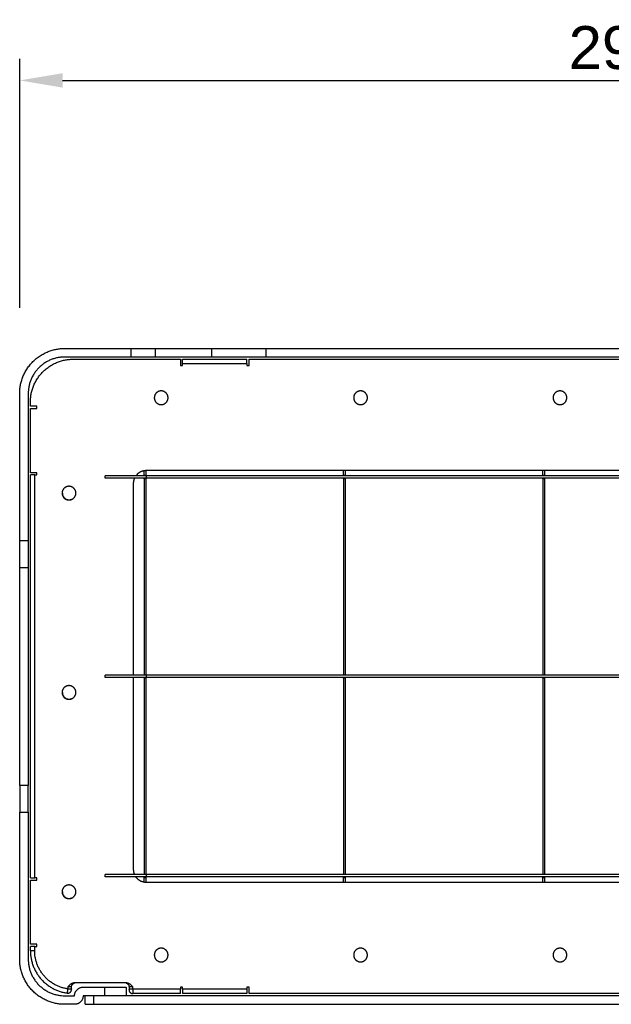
# Model space of a CAD drawing. Header units: millimetres. Extents: x 15867 to 16867, y -4769 to -3769.
# Tile 11 of 13: x 16420 to 16558, y -4176 to -3947. Entities that reach past the tile are written whole.
import ezdxf

# ---------------------------------------------------------------- set-up
doc = ezdxf.new("R2010")
doc.units = ezdxf.units.MM
doc.layers.add('ROXX NEO mini i_Grid', color=7, linetype='Continuous', true_color=0x000000)
doc.styles.add('Arial', font='arial.ttf')
doc.dimstyles.new('Arial', dxfattribs={"dimscale": 10, "dimtxt": 1, "dimasz": 1, "dimexe": 0.5, "dimexo": 2, "dimgap": 0.25, "dimtad": 1, "dimtoh": 1, "dimdec": 1, "dimzin": 1, "dimdsep": 46, "dimtxsty": 'Arial', "dimcen": 0.5, "dimazin": 1, "dimtfac": 1, "dimtdec": 4, "dimtix": 1, "dimtofl": 0, "dimtmove": 1, "dimatfit": 3, "dimfxl": 1, "dimtolj": 1, "dimtzin": 1, "dimarcsym": 0})

# ---------------------------------------------------------------- blocks, each defined once
blk = doc.blocks.new('*D1')
at = {"layer": 'Defpoints', "color": 0}
for p in [(16710.76, -3960.81), (16419.76, -4033.84), (16710.76, -4033.84)]:
    blk.add_point(p, dxfattribs=at)
at = {"layer": 'ROXX NEO mini i_Grid', "color": 0, "lineweight": -2}
for p, q in [((16419.76, -4013.84), (16419.76, -3955.81)), ((16710.76, -4013.84), (16710.76, -3955.81)), ((16429.76, -3960.81), (16700.76, -3960.81))]:
    blk.add_line(p, q, dxfattribs=at)
at = {"layer": 'ROXX NEO mini i_Grid', "color": 0}
for points in [[(16429.76, -3959.14), (16429.76, -3962.48), (16419.76, -3960.81)], [(16700.76, -3962.48), (16700.76, -3959.14), (16710.76, -3960.81)]]:
    blk.add_solid(points, dxfattribs=at)
at = {"layer": 'ROXX NEO mini i_Grid', "color": 0, "insert": (16565.26, -3953.21), "char_height": 10, "attachment_point": 5, "style": 'Arial'}
blk.add_mtext('\\A1;291.0', dxfattribs=at)

msp = doc.modelspace()

# ---------------------------------------------------------------- linework, layer by layer
at = {"layer": 'ROXX NEO mini i_Grid', "color": 18, "true_color": 0x000000}
for points, weights in [([(16419.76, -4033.84), (16419.76, -4023.34), (16430.26, -4023.34)], [1, 0.707106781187, 1]), ([(16419.76, -4033.84), (16419.76, -4023.34), (16430.26, -4023.34)], [1, 0.707106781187, 1]), ([(16445.69, -4023.34), (16448.84, -4023.34), (16451.42, -4023.34)], [1, 0.953716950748, 1]), ([(16445.69, -4023.34), (16448.84, -4023.34), (16451.42, -4023.34)], [1, 0.953716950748, 1]), ([(16464.58, -4023.34), (16470.26, -4023.34), (16477.2, -4023.34)], [1, 0.953716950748, 1]), ([(16464.58, -4023.34), (16470.26, -4023.34), (16477.2, -4023.34)], [1, 0.953716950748, 1]), ([(16430.26, -4025.34), (16421.76, -4025.34), (16421.76, -4033.84)], [1, 0.707106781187, 1]), ([(16430.26, -4025.34), (16421.76, -4025.34), (16421.76, -4033.84)], [1, 0.707106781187, 1]), ([(16422.26, -4035.84), (16422.26, -4025.84), (16432.26, -4025.84)], [1, 0.707106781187, 1]), ([(16422.26, -4035.84), (16422.26, -4025.84), (16432.26, -4025.84)], [1, 0.707106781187, 1]), ([(16451.42, -4025.34), (16448.84, -4025.34), (16445.69, -4025.34)], [1, 0.953716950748, 1]), ([(16451.42, -4025.34), (16448.84, -4025.34), (16445.69, -4025.34)], [1, 0.953716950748, 1]), ([(16457.76, -4026.84), (16457.76, -4025.84), (16457.76, -4025.84)], [1, 0.707106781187, 1]), ([(16457.76, -4026.84), (16457.76, -4025.84), (16457.76, -4025.84)], [1, 0.707106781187, 1]), ([(16477.2, -4025.34), (16470.26, -4025.34), (16464.58, -4025.34)], [1, 0.953716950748, 1]), ([(16477.2, -4025.34), (16470.26, -4025.34), (16464.58, -4025.34)], [1, 0.953716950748, 1]), ([(16472.76, -4026.84), (16472.76, -4025.84), (16472.76, -4025.84)], [1, 0.707106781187, 1]), ([(16472.76, -4026.84), (16472.76, -4025.84), (16472.76, -4025.84)], [1, 0.707106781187, 1]), ([(16423.26, -4052.84), (16422.26, -4052.84), (16422.26, -4052.84)], [1, 0.707106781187, 1]), ([(16423.26, -4052.84), (16422.26, -4052.84), (16422.26, -4052.84)], [1, 0.707106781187, 1]), ([(16446.54, -4053.58), (16446.26, -4054.18), (16446.26, -4054.84)], [0.880857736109, 0.91678810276, 1]), ([(16446.54, -4053.58), (16446.26, -4054.18), (16446.26, -4054.84)], [0.880857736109, 0.91678810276, 1]), ([(16419.76, -4074.4), (16419.76, -4071.68), (16419.76, -4068.2)], [1, 0.944540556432, 1]), ([(16419.76, -4074.4), (16419.76, -4071.68), (16419.76, -4068.2)], [1, 0.944540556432, 1]), ([(16421.76, -4068.2), (16421.76, -4071.68), (16421.76, -4074.4)], [1, 0.944540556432, 1]), ([(16421.76, -4068.2), (16421.76, -4071.68), (16421.76, -4074.4)], [1, 0.944540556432, 1]), ([(16419.76, -4125.27), (16419.76, -4099.84), (16419.76, -4074.4)], [1, 0.78431372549, 1]), ([(16419.76, -4125.27), (16419.76, -4099.84), (16419.76, -4074.4)], [1, 0.78431372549, 1]), ([(16421.76, -4074.4), (16421.76, -4099.84), (16421.76, -4125.27)], [1, 0.78431372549, 1]), ([(16421.76, -4074.4), (16421.76, -4099.84), (16421.76, -4125.27)], [1, 0.78431372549, 1]), ([(16419.76, -4125.27), (16419.76, -4128), (16419.76, -4131.48)], [1, 0.944540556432, 1]), ([(16419.76, -4125.27), (16419.76, -4128), (16419.76, -4131.48)], [1, 0.944540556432, 1]), ([(16421.76, -4131.48), (16421.76, -4128), (16421.76, -4125.27)], [1, 0.944540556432, 1]), ([(16421.76, -4131.48), (16421.76, -4128), (16421.76, -4125.27)], [1, 0.944540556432, 1]), ([(16446.26, -4144.84), (16446.26, -4145.49), (16446.54, -4146.09)], [1, 0.91709022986, 0.881119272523]), ([(16446.26, -4144.84), (16446.26, -4145.49), (16446.54, -4146.09)], [1, 0.91709022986, 0.881119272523]), ([(16422.26, -4146.84), (16422.26, -4146.84), (16423.26, -4146.84)], [1, 0.707106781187, 1]), ([(16422.26, -4146.84), (16422.26, -4146.84), (16423.26, -4146.84)], [1, 0.707106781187, 1]), ([(16446.83, -4146.59), (16447.73, -4147.84), (16449.26, -4147.84)], [0.859218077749, 0.824751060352, 1]), ([(16446.83, -4146.59), (16447.73, -4147.84), (16449.26, -4147.84)], [0.859218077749, 0.824751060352, 1]), ([(16429.71, -4150.07), (16429.71, -4150.08), (16429.71, -4150.09)], [0.994989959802, 0.997473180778, 1]), ([(16429.71, -4150.07), (16429.71, -4150.08), (16429.71, -4150.09)], [0.994989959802, 0.997473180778, 1]), ([(16423.26, -4162.84), (16422.26, -4162.84), (16422.26, -4162.84)], [1, 0.707106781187, 1]), ([(16423.26, -4162.84), (16422.26, -4162.84), (16422.26, -4162.84)], [1, 0.707106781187, 1]), ([(16422.26, -4163.84), (16422.26, -4172.5), (16430.84, -4173.73)], [1, 0.755928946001, 1]), ([(16422.26, -4163.84), (16422.26, -4172.5), (16430.84, -4173.73)], [1, 0.755928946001, 1]), ([(16430.26, -4176.34), (16419.76, -4176.34), (16419.76, -4165.84)], [1, 0.707106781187, 1]), ([(16430.26, -4176.34), (16419.76, -4176.34), (16419.76, -4165.84)], [1, 0.707106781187, 1]), ([(16421.76, -4165.84), (16421.76, -4174.34), (16430.26, -4174.34)], [1, 0.707106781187, 1]), ([(16421.76, -4165.84), (16421.76, -4174.34), (16430.26, -4174.34)], [1, 0.707106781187, 1]), ([(16431.86, -4172.24), (16431.86, -4171.53), (16432.55, -4171.36)], [1, 0.755792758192, 0.918813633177]), ([(16431.86, -4172.24), (16431.86, -4171.53), (16432.55, -4171.36)], [1, 0.755792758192, 0.918813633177]), ([(16432.56, -4174.34), (16432.56, -4172.34), (16434.56, -4172.34)], [1, 0.707106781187, 1]), ([(16432.56, -4174.34), (16432.56, -4172.34), (16434.56, -4172.34)], [1, 0.707106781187, 1]), ([(16439.56, -4172.34), (16444.56, -4172.34), (16444.56, -4172.34)], [1, 0.707106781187, 1]), ([(16439.56, -4172.34), (16444.56, -4172.34), (16444.56, -4172.34)], [1, 0.707106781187, 1]), ([(16444.6, -4171.37), (16445.26, -4171.55), (16445.26, -4172.24)], [0.914835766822, 0.758819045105, 1]), ([(16444.6, -4171.37), (16445.26, -4171.55), (16445.26, -4172.24)], [0.914835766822, 0.758819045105, 1]), ([(16445.26, -4172.84), (16445.26, -4172.88), (16445.26, -4172.91)], [1, 0.923879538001, 1]), ([(16445.26, -4172.84), (16445.26, -4172.88), (16445.26, -4172.91)], [1, 0.923879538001, 1]), ([(16445.26, -4172.94), (16445.26, -4173.84), (16446.16, -4173.84)], [1, 0.707106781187, 1]), ([(16445.26, -4172.94), (16445.26, -4173.84), (16446.16, -4173.84)], [1, 0.707106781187, 1]), ([(16457.26, -4173.84), (16457.26, -4173.84), (16457.26, -4172.84)], [1, 0.707106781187, 1]), ([(16457.26, -4173.84), (16457.26, -4173.84), (16457.26, -4172.84)], [1, 0.707106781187, 1]), ([(16457.76, -4172.84), (16457.76, -4173.84), (16457.76, -4173.84)], [1, 0.707106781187, 1]), ([(16457.76, -4172.84), (16457.76, -4173.84), (16457.76, -4173.84)], [1, 0.707106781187, 1]), ([(16472.76, -4172.84), (16472.76, -4173.84), (16472.76, -4173.84)], [1, 0.707106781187, 1]), ([(16472.76, -4172.84), (16472.76, -4173.84), (16472.76, -4173.84)], [1, 0.707106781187, 1]), ([(16434.56, -4174.34), (16434.56, -4176.34), (16432.56, -4176.34)], [1, 0.707106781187, 1]), ([(16434.56, -4174.34), (16434.56, -4176.34), (16432.56, -4176.34)], [1, 0.707106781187, 1]), ([(16435.06, -4176.34), (16435.06, -4176.34), (16437.06, -4176.34)], [1, 0.707106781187, 1]), ([(16435.06, -4176.34), (16435.06, -4176.34), (16437.06, -4176.34)], [1, 0.707106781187, 1])]:
    msp.add_rational_spline(points, weights, degree=2, dxfattribs=at)
for points in [[(16430.26, -4023.34), (16437.98, -4023.34), (16445.69, -4023.34)], [(16430.26, -4023.34), (16437.98, -4023.34), (16445.69, -4023.34)], [(16451.42, -4023.34), (16458, -4023.34), (16464.58, -4023.34)], [(16451.42, -4023.34), (16458, -4023.34), (16464.58, -4023.34)], [(16477.2, -4023.34), (16565.26, -4023.34), (16653.33, -4023.34)], [(16477.2, -4023.34), (16565.26, -4023.34), (16653.33, -4023.34)], [(16445.69, -4025.34), (16437.98, -4025.34), (16430.26, -4025.34)], [(16445.69, -4025.34), (16437.98, -4025.34), (16430.26, -4025.34)], [(16432.26, -4025.84), (16444.76, -4025.84), (16457.26, -4025.84)], [(16432.26, -4025.84), (16444.76, -4025.84), (16457.26, -4025.84)], [(16464.58, -4025.34), (16458, -4025.34), (16451.42, -4025.34)], [(16464.58, -4025.34), (16458, -4025.34), (16451.42, -4025.34)], [(16457.26, -4025.84), (16457.26, -4026.59), (16457.26, -4027.34)], [(16457.26, -4025.84), (16457.26, -4026.59), (16457.26, -4027.34)], [(16457.76, -4025.84), (16465.26, -4025.84), (16472.76, -4025.84)], [(16457.76, -4025.84), (16465.26, -4025.84), (16472.76, -4025.84)], [(16473.26, -4025.84), (16565.26, -4025.84), (16657.26, -4025.84)], [(16473.26, -4025.84), (16565.26, -4025.84), (16657.26, -4025.84)], [(16473.26, -4027.34), (16473.26, -4026.59), (16473.26, -4025.84)], [(16473.26, -4027.34), (16473.26, -4026.59), (16473.26, -4025.84)], [(16653.33, -4025.34), (16565.26, -4025.34), (16477.2, -4025.34)], [(16653.33, -4025.34), (16565.26, -4025.34), (16477.2, -4025.34)], [(16457.26, -4027.34), (16457.51, -4027.34), (16457.76, -4027.34)], [(16457.26, -4027.34), (16457.51, -4027.34), (16457.76, -4027.34)], [(16457.76, -4027.34), (16457.76, -4027.09), (16457.76, -4026.84)], [(16457.76, -4027.34), (16457.76, -4027.09), (16457.76, -4026.84)], [(16472.76, -4026.84), (16472.76, -4027.09), (16472.76, -4027.34)], [(16472.76, -4026.84), (16472.76, -4027.09), (16472.76, -4027.34)], [(16472.76, -4027.34), (16473.01, -4027.34), (16473.26, -4027.34)], [(16472.76, -4027.34), (16473.01, -4027.34), (16473.26, -4027.34)], [(16419.76, -4068.2), (16419.76, -4051.02), (16419.76, -4033.84)], [(16419.76, -4068.2), (16419.76, -4051.02), (16419.76, -4033.84)], [(16421.76, -4033.84), (16421.76, -4051.02), (16421.76, -4068.2)], [(16421.76, -4033.84), (16421.76, -4051.02), (16421.76, -4068.2)], [(16422.26, -4036.84), (16422.26, -4036.34), (16422.26, -4035.84)], [(16422.26, -4036.84), (16422.26, -4036.34), (16422.26, -4035.84)], [(16423.76, -4036.84), (16423.01, -4036.84), (16422.26, -4036.84)], [(16423.76, -4036.84), (16423.01, -4036.84), (16422.26, -4036.84)], [(16422.26, -4037.34), (16423.01, -4037.34), (16423.76, -4037.34)], [(16422.26, -4037.34), (16423.01, -4037.34), (16423.76, -4037.34)], [(16422.26, -4052.34), (16422.26, -4044.84), (16422.26, -4037.34)], [(16422.26, -4052.34), (16422.26, -4044.84), (16422.26, -4037.34)], [(16423.76, -4037.34), (16423.76, -4037.09), (16423.76, -4036.84)], [(16423.76, -4037.34), (16423.76, -4037.09), (16423.76, -4036.84)], [(16423.76, -4052.34), (16423.01, -4052.34), (16422.26, -4052.34)], [(16423.76, -4052.34), (16423.01, -4052.34), (16422.26, -4052.34)], [(16422.26, -4146.84), (16422.26, -4099.84), (16422.26, -4052.84)], [(16422.26, -4146.84), (16422.26, -4099.84), (16422.26, -4052.84)], [(16423.26, -4052.84), (16423.51, -4052.84), (16423.76, -4052.84)], [(16423.26, -4052.84), (16423.51, -4052.84), (16423.76, -4052.84)], [(16423.76, -4052.84), (16423.76, -4052.59), (16423.76, -4052.34)], [(16423.76, -4052.84), (16423.76, -4052.59), (16423.76, -4052.34)], [(16448.76, -4052.94), (16448.76, -4052.41), (16448.76, -4051.88)], [(16448.76, -4052.94), (16448.76, -4052.41), (16448.76, -4051.88)], [(16448.76, -4053.09), (16448.76, -4053.01), (16448.76, -4052.94)], [(16448.76, -4053.09), (16448.76, -4053.01), (16448.76, -4052.94)], [(16448.76, -4053.74), (16448.76, -4053.66), (16448.76, -4053.59)], [(16448.76, -4053.74), (16448.76, -4053.66), (16448.76, -4053.59)], [(16448.76, -4053.74), (16448.76, -4076.59), (16448.76, -4099.44)], [(16448.76, -4053.74), (16448.76, -4076.59), (16448.76, -4099.44)], [(16449.26, -4052.94), (16449.26, -4052.39), (16449.26, -4051.83)], [(16449.26, -4052.94), (16449.26, -4052.39), (16449.26, -4051.83)], [(16681.26, -4051.84), (16565.26, -4051.84), (16449.26, -4051.84)], [(16681.26, -4051.84), (16565.26, -4051.84), (16449.26, -4051.84)], [(16449.26, -4053.09), (16449.26, -4053.01), (16449.26, -4052.94)], [(16449.26, -4053.09), (16449.26, -4053.01), (16449.26, -4052.94)], [(16681.26, -4053.09), (16565.26, -4053.09), (16449.26, -4053.09)], [(16681.26, -4053.09), (16565.26, -4053.09), (16449.26, -4053.09)], [(16681.26, -4053.59), (16565.26, -4053.59), (16449.26, -4053.59)], [(16681.26, -4053.59), (16565.26, -4053.59), (16449.26, -4053.59)], [(16449.26, -4053.74), (16449.26, -4053.66), (16449.26, -4053.59)], [(16449.26, -4053.74), (16449.26, -4053.66), (16449.26, -4053.59)], [(16449.26, -4099.44), (16449.26, -4076.59), (16449.26, -4053.74)], [(16449.26, -4099.44), (16449.26, -4076.59), (16449.26, -4053.74)], [(16495.26, -4052.94), (16495.26, -4052.39), (16495.26, -4051.84)], [(16495.26, -4052.94), (16495.26, -4052.39), (16495.26, -4051.84)], [(16495.26, -4053.09), (16495.26, -4053.01), (16495.26, -4052.94)], [(16495.26, -4053.09), (16495.26, -4053.01), (16495.26, -4052.94)], [(16495.26, -4053.74), (16495.26, -4053.66), (16495.26, -4053.59)], [(16495.26, -4053.74), (16495.26, -4053.66), (16495.26, -4053.59)], [(16495.26, -4053.74), (16495.26, -4076.59), (16495.26, -4099.44)], [(16495.26, -4053.74), (16495.26, -4076.59), (16495.26, -4099.44)], [(16495.76, -4052.94), (16495.76, -4052.39), (16495.76, -4051.84)], [(16495.76, -4052.94), (16495.76, -4052.39), (16495.76, -4051.84)], [(16495.76, -4053.09), (16495.76, -4053.01), (16495.76, -4052.94)], [(16495.76, -4053.09), (16495.76, -4053.01), (16495.76, -4052.94)], [(16495.76, -4053.74), (16495.76, -4053.66), (16495.76, -4053.59)], [(16495.76, -4053.74), (16495.76, -4053.66), (16495.76, -4053.59)], [(16495.76, -4099.44), (16495.76, -4076.59), (16495.76, -4053.74)], [(16495.76, -4099.44), (16495.76, -4076.59), (16495.76, -4053.74)], [(16541.76, -4052.94), (16541.76, -4052.38), (16541.76, -4051.82)], [(16541.76, -4052.94), (16541.76, -4052.38), (16541.76, -4051.82)], [(16541.76, -4053.07), (16541.76, -4053), (16541.76, -4052.94)], [(16541.76, -4053.07), (16541.76, -4053), (16541.76, -4052.94)], [(16541.76, -4053.74), (16541.76, -4053.66), (16541.76, -4053.59)], [(16541.76, -4053.74), (16541.76, -4053.66), (16541.76, -4053.59)], [(16541.76, -4053.74), (16541.76, -4076.59), (16541.76, -4099.44)], [(16541.76, -4053.74), (16541.76, -4076.59), (16541.76, -4099.44)], [(16542.26, -4052.94), (16542.26, -4052.39), (16542.26, -4051.84)], [(16542.26, -4052.94), (16542.26, -4052.39), (16542.26, -4051.84)], [(16542.26, -4053.09), (16542.26, -4053.01), (16542.26, -4052.94)], [(16542.26, -4053.09), (16542.26, -4053.01), (16542.26, -4052.94)], [(16542.26, -4053.74), (16542.26, -4053.66), (16542.26, -4053.59)], [(16542.26, -4053.74), (16542.26, -4053.66), (16542.26, -4053.59)], [(16542.26, -4099.44), (16542.26, -4076.59), (16542.26, -4053.74)], [(16542.26, -4099.44), (16542.26, -4076.59), (16542.26, -4053.74)], [(16446.26, -4054.84), (16446.26, -4077.21), (16446.26, -4099.59)], [(16446.26, -4054.84), (16446.26, -4077.21), (16446.26, -4099.59)], [(16448.76, -4099.59), (16448.76, -4099.51), (16448.76, -4099.44)], [(16448.76, -4099.59), (16448.76, -4099.51), (16448.76, -4099.44)], [(16449.26, -4099.59), (16449.26, -4099.51), (16449.26, -4099.44)], [(16449.26, -4099.59), (16449.26, -4099.51), (16449.26, -4099.44)], [(16681.26, -4099.59), (16565.26, -4099.59), (16449.26, -4099.59)], [(16681.26, -4099.59), (16565.26, -4099.59), (16449.26, -4099.59)], [(16495.26, -4099.59), (16495.26, -4099.51), (16495.26, -4099.44)], [(16495.26, -4099.59), (16495.26, -4099.51), (16495.26, -4099.44)], [(16495.76, -4099.59), (16495.76, -4099.51), (16495.76, -4099.44)], [(16495.76, -4099.59), (16495.76, -4099.51), (16495.76, -4099.44)], [(16541.76, -4099.59), (16541.76, -4099.51), (16541.76, -4099.44)], [(16541.76, -4099.59), (16541.76, -4099.51), (16541.76, -4099.44)], [(16542.26, -4099.59), (16542.26, -4099.51), (16542.26, -4099.44)], [(16542.26, -4099.59), (16542.26, -4099.51), (16542.26, -4099.44)], [(16446.26, -4100.09), (16446.26, -4122.46), (16446.26, -4144.84)], [(16446.26, -4100.09), (16446.26, -4122.46), (16446.26, -4144.84)], [(16448.76, -4100.24), (16448.76, -4100.16), (16448.76, -4100.09)], [(16448.76, -4100.24), (16448.76, -4100.16), (16448.76, -4100.09)], [(16448.76, -4100.24), (16448.76, -4123.09), (16448.76, -4145.94)], [(16448.76, -4100.24), (16448.76, -4123.09), (16448.76, -4145.94)], [(16681.26, -4100.09), (16565.26, -4100.09), (16449.26, -4100.09)], [(16681.26, -4100.09), (16565.26, -4100.09), (16449.26, -4100.09)], [(16449.26, -4100.24), (16449.26, -4100.16), (16449.26, -4100.09)], [(16449.26, -4100.24), (16449.26, -4100.16), (16449.26, -4100.09)], [(16449.26, -4145.94), (16449.26, -4123.09), (16449.26, -4100.24)], [(16449.26, -4145.94), (16449.26, -4123.09), (16449.26, -4100.24)], [(16495.26, -4100.24), (16495.26, -4100.16), (16495.26, -4100.08)], [(16495.26, -4100.24), (16495.26, -4100.16), (16495.26, -4100.08)], [(16495.26, -4100.24), (16495.26, -4123.09), (16495.26, -4145.94)], [(16495.26, -4100.24), (16495.26, -4123.09), (16495.26, -4145.94)], [(16495.76, -4100.24), (16495.76, -4100.16), (16495.76, -4100.09)], [(16495.76, -4100.24), (16495.76, -4100.16), (16495.76, -4100.09)], [(16495.76, -4145.94), (16495.76, -4123.09), (16495.76, -4100.24)], [(16495.76, -4145.94), (16495.76, -4123.09), (16495.76, -4100.24)], [(16541.76, -4100.24), (16541.76, -4100.16), (16541.76, -4100.09)], [(16541.76, -4100.24), (16541.76, -4100.16), (16541.76, -4100.09)], [(16541.76, -4100.24), (16541.76, -4123.09), (16541.76, -4145.94)], [(16541.76, -4100.24), (16541.76, -4123.09), (16541.76, -4145.94)], [(16542.26, -4100.24), (16542.26, -4100.16), (16542.26, -4100.09)], [(16542.26, -4100.24), (16542.26, -4100.16), (16542.26, -4100.09)], [(16542.26, -4145.94), (16542.26, -4123.09), (16542.26, -4100.24)], [(16542.26, -4145.94), (16542.26, -4123.09), (16542.26, -4100.24)], [(16419.76, -4165.84), (16419.76, -4148.66), (16419.76, -4131.48)], [(16419.76, -4165.84), (16419.76, -4148.66), (16419.76, -4131.48)], [(16421.76, -4131.48), (16421.76, -4148.66), (16421.76, -4165.84)], [(16421.76, -4131.48), (16421.76, -4148.66), (16421.76, -4165.84)], [(16448.76, -4146.09), (16448.76, -4146.01), (16448.76, -4145.94)], [(16448.76, -4146.09), (16448.76, -4146.01), (16448.76, -4145.94)], [(16449.26, -4146.09), (16449.26, -4146.01), (16449.26, -4145.94)], [(16449.26, -4146.09), (16449.26, -4146.01), (16449.26, -4145.94)], [(16495.26, -4146.09), (16495.26, -4146.01), (16495.26, -4145.94)], [(16495.26, -4146.09), (16495.26, -4146.01), (16495.26, -4145.94)], [(16495.76, -4146.09), (16495.76, -4146.01), (16495.76, -4145.94)], [(16495.76, -4146.09), (16495.76, -4146.01), (16495.76, -4145.94)], [(16541.76, -4146.09), (16541.76, -4146.01), (16541.76, -4145.94)], [(16541.76, -4146.09), (16541.76, -4146.01), (16541.76, -4145.94)], [(16542.26, -4146.09), (16542.26, -4146.01), (16542.26, -4145.94)], [(16542.26, -4146.09), (16542.26, -4146.01), (16542.26, -4145.94)], [(16422.26, -4147.34), (16423.01, -4147.34), (16423.76, -4147.34)], [(16422.26, -4147.34), (16423.01, -4147.34), (16423.76, -4147.34)], [(16422.26, -4162.34), (16422.26, -4154.84), (16422.26, -4147.34)], [(16422.26, -4162.34), (16422.26, -4154.84), (16422.26, -4147.34)], [(16423.76, -4146.84), (16423.51, -4146.84), (16423.26, -4146.84)], [(16423.76, -4146.84), (16423.51, -4146.84), (16423.26, -4146.84)], [(16423.76, -4147.34), (16423.76, -4147.09), (16423.76, -4146.84)], [(16423.76, -4147.34), (16423.76, -4147.09), (16423.76, -4146.84)], [(16448.76, -4146.74), (16448.76, -4146.66), (16448.76, -4146.58)], [(16448.76, -4146.74), (16448.76, -4146.66), (16448.76, -4146.58)], [(16448.76, -4147.8), (16448.76, -4147.27), (16448.76, -4146.74)], [(16448.76, -4147.8), (16448.76, -4147.27), (16448.76, -4146.74)], [(16681.26, -4146.09), (16565.26, -4146.09), (16449.26, -4146.09)], [(16681.26, -4146.09), (16565.26, -4146.09), (16449.26, -4146.09)], [(16681.26, -4146.59), (16565.26, -4146.59), (16449.26, -4146.59)], [(16681.26, -4146.59), (16565.26, -4146.59), (16449.26, -4146.59)], [(16449.26, -4146.74), (16449.26, -4146.67), (16449.26, -4146.6)], [(16449.26, -4146.74), (16449.26, -4146.67), (16449.26, -4146.6)], [(16449.26, -4147.85), (16449.26, -4147.3), (16449.26, -4146.74)], [(16449.26, -4147.85), (16449.26, -4147.3), (16449.26, -4146.74)], [(16449.26, -4147.84), (16565.26, -4147.84), (16681.26, -4147.84)], [(16449.26, -4147.84), (16565.26, -4147.84), (16681.26, -4147.84)], [(16495.26, -4146.74), (16495.26, -4146.66), (16495.26, -4146.59)], [(16495.26, -4146.74), (16495.26, -4146.66), (16495.26, -4146.59)], [(16495.26, -4147.84), (16495.26, -4147.29), (16495.26, -4146.74)], [(16495.26, -4147.84), (16495.26, -4147.29), (16495.26, -4146.74)], [(16495.76, -4146.74), (16495.76, -4146.66), (16495.76, -4146.59)], [(16495.76, -4146.74), (16495.76, -4146.66), (16495.76, -4146.59)], [(16495.76, -4147.84), (16495.76, -4147.29), (16495.76, -4146.74)], [(16495.76, -4147.84), (16495.76, -4147.29), (16495.76, -4146.74)], [(16541.76, -4146.74), (16541.76, -4146.66), (16541.76, -4146.59)], [(16541.76, -4146.74), (16541.76, -4146.66), (16541.76, -4146.59)], [(16541.76, -4147.84), (16541.76, -4147.29), (16541.76, -4146.74)], [(16541.76, -4147.84), (16541.76, -4147.29), (16541.76, -4146.74)], [(16542.26, -4146.74), (16542.26, -4146.65), (16542.26, -4146.57)], [(16542.26, -4146.74), (16542.26, -4146.65), (16542.26, -4146.57)], [(16542.26, -4147.84), (16542.26, -4147.29), (16542.26, -4146.74)], [(16542.26, -4147.84), (16542.26, -4147.29), (16542.26, -4146.74)], [(16423.76, -4162.34), (16423.01, -4162.34), (16422.26, -4162.34)], [(16423.76, -4162.34), (16423.01, -4162.34), (16422.26, -4162.34)], [(16422.26, -4163.84), (16422.26, -4163.34), (16422.26, -4162.84)], [(16422.26, -4163.84), (16422.26, -4163.34), (16422.26, -4162.84)], [(16423.26, -4162.84), (16423.51, -4162.84), (16423.76, -4162.84)], [(16423.26, -4162.84), (16423.51, -4162.84), (16423.76, -4162.84)], [(16423.76, -4162.84), (16423.76, -4162.59), (16423.76, -4162.34)], [(16423.76, -4162.84), (16423.76, -4162.59), (16423.76, -4162.34)], [(16431.86, -4172.74), (16431.86, -4172.49), (16431.86, -4172.24)], [(16431.86, -4172.74), (16431.86, -4172.49), (16431.86, -4172.24)], [(16431.86, -4172.71), (16431.86, -4172.78), (16431.86, -4172.84)], [(16431.86, -4172.71), (16431.86, -4172.78), (16431.86, -4172.84)], [(16444.61, -4171.34), (16438.56, -4171.34), (16432.52, -4171.34)], [(16444.61, -4171.34), (16438.56, -4171.34), (16432.52, -4171.34)], [(16434.56, -4172.34), (16437.06, -4172.34), (16439.56, -4172.34)], [(16434.56, -4172.34), (16437.06, -4172.34), (16439.56, -4172.34)], [(16444.56, -4172.34), (16444.56, -4173.34), (16444.56, -4174.34)], [(16444.56, -4172.34), (16444.56, -4173.34), (16444.56, -4174.34)], [(16445.26, -4172.24), (16445.26, -4172.54), (16445.26, -4172.84)], [(16445.26, -4172.24), (16445.26, -4172.54), (16445.26, -4172.84)], [(16445.26, -4172.94), (16445.26, -4172.91), (16445.26, -4172.89)], [(16445.26, -4172.94), (16445.26, -4172.91), (16445.26, -4172.89)], [(16457.26, -4172.34), (16457.26, -4172.59), (16457.26, -4172.84)], [(16457.26, -4172.34), (16457.26, -4172.59), (16457.26, -4172.84)], [(16457.76, -4172.34), (16457.51, -4172.34), (16457.26, -4172.34)], [(16457.76, -4172.34), (16457.51, -4172.34), (16457.26, -4172.34)], [(16457.76, -4172.84), (16457.76, -4172.59), (16457.76, -4172.34)], [(16457.76, -4172.84), (16457.76, -4172.59), (16457.76, -4172.34)], [(16472.76, -4172.34), (16472.76, -4172.59), (16472.76, -4172.84)], [(16472.76, -4172.34), (16472.76, -4172.59), (16472.76, -4172.84)], [(16473.26, -4172.34), (16473.01, -4172.34), (16472.76, -4172.34)], [(16473.26, -4172.34), (16473.01, -4172.34), (16472.76, -4172.34)], [(16473.26, -4173.84), (16473.26, -4173.09), (16473.26, -4172.34)], [(16473.26, -4173.84), (16473.26, -4173.09), (16473.26, -4172.34)], [(16430.26, -4174.34), (16431.41, -4174.34), (16432.56, -4174.34)], [(16430.26, -4174.34), (16431.41, -4174.34), (16432.56, -4174.34)], [(16435.06, -4176.34), (16435.06, -4175.34), (16435.06, -4174.34)], [(16435.06, -4176.34), (16435.06, -4175.34), (16435.06, -4174.34)], [(16457.26, -4173.84), (16451.71, -4173.84), (16446.16, -4173.84)], [(16457.26, -4173.84), (16451.71, -4173.84), (16446.16, -4173.84)], [(16472.76, -4173.84), (16465.26, -4173.84), (16457.76, -4173.84)], [(16472.76, -4173.84), (16465.26, -4173.84), (16457.76, -4173.84)], [(16657.26, -4173.84), (16565.26, -4173.84), (16473.26, -4173.84)], [(16657.26, -4173.84), (16565.26, -4173.84), (16473.26, -4173.84)], [(16432.56, -4176.34), (16431.41, -4176.34), (16430.26, -4176.34)], [(16432.56, -4176.34), (16431.41, -4176.34), (16430.26, -4176.34)], [(16437.06, -4176.34), (16565.26, -4176.34), (16693.46, -4176.34)], [(16437.06, -4176.34), (16565.26, -4176.34), (16693.46, -4176.34)]]:
    msp.add_open_spline(points, degree=2, dxfattribs=at)
at = {"layer": 'ROXX NEO mini i_Grid', "color": 18, "lineweight": -3, "true_color": 0x000000}
for points, degree in [([(16445.69, -4023.34), (16445.69, -4024.34), (16445.69, -4025.34)], 2), ([(16451.42, -4025.34), (16451.42, -4024.34), (16451.42, -4023.34)], 2), ([(16464.58, -4025.34), (16464.58, -4024.34), (16464.58, -4023.34)], 2), ([(16477.2, -4023.34), (16477.2, -4024.34), (16477.2, -4025.34)], 2), ([(16457.76, -4026.84), (16465.26, -4026.84), (16472.76, -4026.84)], 2), ([(16423.26, -4146.84), (16423.26, -4099.84), (16423.26, -4052.84)], 2), ([(16449.26, -4053.09), (16444.47, -4053.09), (16439.67, -4053.09)], 2), ([(16439.67, -4053.59), (16439.67, -4053.34), (16439.67, -4053.09)], 2), ([(16449.26, -4053.59), (16444.47, -4053.59), (16439.67, -4053.59)], 2), ([(16449.26, -4052.94), (16449.01, -4052.94), (16448.76, -4052.94)], 2), ([(16449.26, -4053.74), (16449.01, -4053.74), (16448.76, -4053.74)], 2), ([(16449.26, -4053.09), (16449.26, -4053.34), (16449.26, -4053.59)], 2), ([(16495.76, -4052.94), (16495.51, -4052.94), (16495.26, -4052.94)], 2), ([(16495.76, -4053.74), (16495.51, -4053.74), (16495.26, -4053.74)], 2), ([(16542.26, -4052.94), (16542.01, -4052.94), (16541.76, -4052.94)], 2), ([(16542.26, -4053.74), (16542.01, -4053.74), (16541.76, -4053.74)], 2), ([(16421.76, -4068.2), (16420.76, -4068.2), (16419.76, -4068.2)], 2), ([(16419.76, -4074.4), (16420.76, -4074.4), (16421.76, -4074.4)], 2), ([(16449.26, -4099.59), (16444.47, -4099.59), (16439.67, -4099.59)], 2), ([(16439.67, -4100.09), (16439.67, -4099.84), (16439.67, -4099.59)], 2), ([(16448.76, -4099.44), (16449.01, -4099.44), (16449.26, -4099.44)], 2), ([(16449.26, -4099.59), (16449.26, -4099.84), (16449.26, -4100.09)], 2), ([(16495.26, -4099.44), (16495.51, -4099.44), (16495.76, -4099.44)], 2), ([(16541.76, -4099.44), (16542.01, -4099.44), (16542.26, -4099.44)], 2), ([(16449.26, -4100.09), (16444.47, -4100.09), (16439.67, -4100.09)], 2), ([(16449.26, -4100.24), (16449.01, -4100.24), (16448.76, -4100.24)], 2), ([(16495.76, -4100.24), (16495.51, -4100.24), (16495.26, -4100.24)], 2), ([(16542.26, -4100.24), (16542.01, -4100.24), (16541.76, -4100.24)], 2), ([(16421.76, -4125.27), (16420.76, -4125.27), (16419.76, -4125.27)], 2), ([(16419.76, -4131.48), (16420.76, -4131.48), (16421.76, -4131.48)], 2), ([(16448.76, -4145.94), (16449.01, -4145.94), (16449.26, -4145.94)], 2), ([(16495.26, -4145.94), (16495.51, -4145.94), (16495.76, -4145.94)], 2), ([(16541.76, -4145.94), (16542.01, -4145.94), (16542.26, -4145.94)], 2), ([(16449.26, -4146.09), (16444.47, -4146.09), (16439.67, -4146.09)], 2), ([(16439.67, -4146.59), (16439.67, -4146.34), (16439.67, -4146.09)], 2), ([(16449.26, -4146.59), (16444.47, -4146.59), (16439.67, -4146.59)], 2), ([(16448.76, -4146.74), (16449.01, -4146.74), (16449.26, -4146.74)], 2), ([(16449.26, -4146.09), (16449.26, -4146.31), (16449.26, -4146.54)], 2), ([(16495.26, -4146.74), (16495.51, -4146.74), (16495.76, -4146.74)], 2), ([(16541.76, -4146.74), (16542.01, -4146.74), (16542.26, -4146.74)], 2), ([(16423.26, -4163.84), (16423.26, -4163.34), (16423.26, -4162.84)], 2), ([(16430.96, -4172.74), (16430.95, -4172.82), (16430.93, -4172.98), (16430.91, -4173.19), (16430.88, -4173.38), (16430.86, -4173.53), (16430.85, -4173.65), (16430.84, -4173.69), (16430.84, -4173.71)], 3), ([(16432.52, -4171.34), (16432.43, -4171.34), (16432.24, -4171.36), (16431.94, -4171.46), (16431.62, -4171.64), (16431.29, -4171.91), (16431.08, -4172.12), (16430.96, -4172.24)], 3), ([(16430.96, -4172.24), (16430.96, -4172.49), (16430.96, -4172.74)], 2), ([(16439.56, -4172.34), (16439.56, -4173.34), (16439.56, -4174.34)], 2), ([(16446.16, -4172.24), (16446.05, -4172.12), (16445.84, -4171.91), (16445.51, -4171.65), (16445.19, -4171.46), (16444.88, -4171.36), (16444.7, -4171.34), (16444.61, -4171.34)], 3), ([(16446.16, -4172.84), (16446.16, -4172.54), (16446.16, -4172.24)], 2), ([(16457.26, -4172.84), (16451.71, -4172.84), (16446.16, -4172.84)], 2), ([(16472.76, -4172.84), (16465.26, -4172.84), (16457.76, -4172.84)], 2), ([(16439.56, -4174.34), (16437.06, -4174.34), (16434.56, -4174.34)], 2), ([(16437.06, -4176.34), (16437.06, -4175.34), (16437.06, -4174.34)], 2), ([(16693.46, -4174.34), (16566.51, -4174.34), (16439.56, -4174.34)], 2)]:
    msp.add_open_spline(points, degree=degree, dxfattribs=at)
at = {"layer": 'ROXX NEO mini i_Grid', "color": 18, "true_color": 0x000000}
for points, weights, knots in [([(16454.36, -4034.84), (16454.36, -4033.24), (16452.76, -4033.24), (16451.16, -4033.24), (16451.16, -4034.84)], [1, 0.707106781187, 1, 0.707106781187, 1], [-5.026548, -5.026548, -5.026548, -2.513274, -2.513274, 0, 0, 0]), ([(16454.36, -4034.84), (16454.36, -4033.24), (16452.76, -4033.24), (16451.16, -4033.24), (16451.16, -4034.84)], [1, 0.707106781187, 1, 0.707106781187, 1], [-5.026548, -5.026548, -5.026548, -2.513274, -2.513274, 0, 0, 0]), ([(16500.86, -4034.84), (16500.86, -4033.24), (16499.26, -4033.24), (16497.66, -4033.24), (16497.66, -4034.84)], [1, 0.707106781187, 1, 0.707106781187, 1], [-5.026548, -5.026548, -5.026548, -2.513274, -2.513274, 0, 0, 0]), ([(16500.86, -4034.84), (16500.86, -4033.24), (16499.26, -4033.24), (16497.66, -4033.24), (16497.66, -4034.84)], [1, 0.707106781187, 1, 0.707106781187, 1], [-5.026548, -5.026548, -5.026548, -2.513274, -2.513274, 0, 0, 0]), ([(16547.36, -4034.84), (16547.36, -4033.24), (16545.76, -4033.24), (16544.16, -4033.24), (16544.16, -4034.84)], [1, 0.707106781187, 1, 0.707106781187, 1], [-5.026548, -5.026548, -5.026548, -2.513274, -2.513274, 0, 0, 0]), ([(16547.36, -4034.84), (16547.36, -4033.24), (16545.76, -4033.24), (16544.16, -4033.24), (16544.16, -4034.84)], [1, 0.707106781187, 1, 0.707106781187, 1], [-5.026548, -5.026548, -5.026548, -2.513274, -2.513274, 0, 0, 0]), ([(16451.16, -4034.84), (16451.16, -4036.44), (16452.76, -4036.44), (16454.36, -4036.44), (16454.36, -4034.84)], [1, 0.707106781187, 1, 0.707106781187, 1], [-5.026548, -5.026548, -5.026548, -2.513274, -2.513274, 0, 0, 0]), ([(16451.16, -4034.84), (16451.16, -4036.44), (16452.76, -4036.44), (16454.36, -4036.44), (16454.36, -4034.84)], [1, 0.707106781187, 1, 0.707106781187, 1], [-5.026548, -5.026548, -5.026548, -2.513274, -2.513274, 0, 0, 0]), ([(16497.66, -4034.84), (16497.66, -4036.44), (16499.26, -4036.44), (16500.86, -4036.44), (16500.86, -4034.84)], [1, 0.707106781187, 1, 0.707106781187, 1], [-5.026548, -5.026548, -5.026548, -2.513274, -2.513274, 0, 0, 0]), ([(16497.66, -4034.84), (16497.66, -4036.44), (16499.26, -4036.44), (16500.86, -4036.44), (16500.86, -4034.84)], [1, 0.707106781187, 1, 0.707106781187, 1], [-5.026548, -5.026548, -5.026548, -2.513274, -2.513274, 0, 0, 0]), ([(16544.16, -4034.84), (16544.16, -4036.44), (16545.76, -4036.44), (16547.36, -4036.44), (16547.36, -4034.84)], [1, 0.707106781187, 1, 0.707106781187, 1], [-5.026548, -5.026548, -5.026548, -2.513274, -2.513274, 0, 0, 0]), ([(16544.16, -4034.84), (16544.16, -4036.44), (16545.76, -4036.44), (16547.36, -4036.44), (16547.36, -4034.84)], [1, 0.707106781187, 1, 0.707106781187, 1], [-5.026548, -5.026548, -5.026548, -2.513274, -2.513274, 0, 0, 0]), ([(16432.86, -4057.09), (16432.86, -4055.49), (16431.26, -4055.49), (16429.66, -4055.49), (16429.66, -4057.09)], [1, 0.707106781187, 1, 0.707106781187, 1], [-5.026548, -5.026548, -5.026548, -2.513274, -2.513274, 0, 0, 0]), ([(16432.86, -4057.09), (16432.86, -4055.49), (16431.26, -4055.49), (16429.66, -4055.49), (16429.66, -4057.09)], [1, 0.707106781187, 1, 0.707106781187, 1], [-5.026548, -5.026548, -5.026548, -2.513274, -2.513274, 0, 0, 0]), ([(16429.66, -4057.09), (16429.66, -4058.69), (16431.26, -4058.69), (16432.86, -4058.69), (16432.86, -4057.09)], [1, 0.707106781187, 1, 0.707106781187, 1], [-5.026548, -5.026548, -5.026548, -2.513274, -2.513274, 0, 0, 0]), ([(16429.66, -4057.09), (16429.66, -4058.69), (16431.26, -4058.69), (16432.86, -4058.69), (16432.86, -4057.09)], [1, 0.707106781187, 1, 0.707106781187, 1], [-5.026548, -5.026548, -5.026548, -2.513274, -2.513274, 0, 0, 0]), ([(16429.71, -4057.09), (16429.71, -4058.64), (16431.26, -4058.64), (16431.64, -4058.64), (16431.97, -4058.47)], [1, 0.707106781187, 1, 0.909550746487, 0.874965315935], [-4.869469, -4.869469, -4.869469, -2.434734, -2.434734, -1.682857, -1.682857, -1.682857]), ([(16429.71, -4057.09), (16429.71, -4058.64), (16431.26, -4058.64), (16431.64, -4058.64), (16431.97, -4058.47)], [1, 0.707106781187, 1, 0.909550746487, 0.874965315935], [-4.869469, -4.869469, -4.869469, -2.434734, -2.434734, -1.682857, -1.682857, -1.682857]), ([(16432.86, -4103.59), (16432.86, -4101.99), (16431.26, -4101.99), (16429.66, -4101.99), (16429.66, -4103.59)], [1, 0.707106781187, 1, 0.707106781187, 1], [-5.026548, -5.026548, -5.026548, -2.513274, -2.513274, 0, 0, 0]), ([(16432.86, -4103.59), (16432.86, -4101.99), (16431.26, -4101.99), (16429.66, -4101.99), (16429.66, -4103.59)], [1, 0.707106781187, 1, 0.707106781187, 1], [-5.026548, -5.026548, -5.026548, -2.513274, -2.513274, 0, 0, 0]), ([(16429.66, -4103.59), (16429.66, -4105.19), (16431.26, -4105.19), (16432.86, -4105.19), (16432.86, -4103.59)], [1, 0.707106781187, 1, 0.707106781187, 1], [-5.026548, -5.026548, -5.026548, -2.513274, -2.513274, 0, 0, 0]), ([(16429.66, -4103.59), (16429.66, -4105.19), (16431.26, -4105.19), (16432.86, -4105.19), (16432.86, -4103.59)], [1, 0.707106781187, 1, 0.707106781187, 1], [-5.026548, -5.026548, -5.026548, -2.513274, -2.513274, 0, 0, 0]), ([(16429.71, -4103.59), (16429.71, -4105.14), (16431.26, -4105.14), (16431.64, -4105.14), (16431.97, -4104.97)], [1, 0.707106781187, 1, 0.909550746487, 0.874965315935], [-4.869469, -4.869469, -4.869469, -2.434734, -2.434734, -1.682857, -1.682857, -1.682857]), ([(16429.71, -4103.59), (16429.71, -4105.14), (16431.26, -4105.14), (16431.64, -4105.14), (16431.97, -4104.97)], [1, 0.707106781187, 1, 0.909550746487, 0.874965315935], [-4.869469, -4.869469, -4.869469, -2.434734, -2.434734, -1.682857, -1.682857, -1.682857]), ([(16432.86, -4150.09), (16432.86, -4148.49), (16431.26, -4148.49), (16429.66, -4148.49), (16429.66, -4150.09)], [1, 0.707106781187, 1, 0.707106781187, 1], [-5.026548, -5.026548, -5.026548, -2.513274, -2.513274, 0, 0, 0]), ([(16432.86, -4150.09), (16432.86, -4148.49), (16431.26, -4148.49), (16429.66, -4148.49), (16429.66, -4150.09)], [1, 0.707106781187, 1, 0.707106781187, 1], [-5.026548, -5.026548, -5.026548, -2.513274, -2.513274, 0, 0, 0]), ([(16429.66, -4150.09), (16429.66, -4151.69), (16431.26, -4151.69), (16432.86, -4151.69), (16432.86, -4150.09)], [1, 0.707106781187, 1, 0.707106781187, 1], [-5.026548, -5.026548, -5.026548, -2.513274, -2.513274, 0, 0, 0]), ([(16429.66, -4150.09), (16429.66, -4151.69), (16431.26, -4151.69), (16432.86, -4151.69), (16432.86, -4150.09)], [1, 0.707106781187, 1, 0.707106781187, 1], [-5.026548, -5.026548, -5.026548, -2.513274, -2.513274, 0, 0, 0]), ([(16429.71, -4150.09), (16429.71, -4151.64), (16431.26, -4151.64), (16431.64, -4151.64), (16431.97, -4151.47)], [1, 0.707106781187, 1, 0.909550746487, 0.874965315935], [-4.869469, -4.869469, -4.869469, -2.434734, -2.434734, -1.682857, -1.682857, -1.682857]), ([(16429.71, -4150.09), (16429.71, -4151.64), (16431.26, -4151.64), (16431.64, -4151.64), (16431.97, -4151.47)], [1, 0.707106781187, 1, 0.909550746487, 0.874965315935], [-4.869469, -4.869469, -4.869469, -2.434734, -2.434734, -1.682857, -1.682857, -1.682857]), ([(16454.36, -4164.84), (16454.36, -4163.24), (16452.76, -4163.24), (16451.16, -4163.24), (16451.16, -4164.84)], [1, 0.707106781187, 1, 0.707106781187, 1], [-5.026548, -5.026548, -5.026548, -2.513274, -2.513274, 0, 0, 0]), ([(16454.36, -4164.84), (16454.36, -4163.24), (16452.76, -4163.24), (16451.16, -4163.24), (16451.16, -4164.84)], [1, 0.707106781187, 1, 0.707106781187, 1], [-5.026548, -5.026548, -5.026548, -2.513274, -2.513274, 0, 0, 0]), ([(16500.86, -4164.84), (16500.86, -4163.24), (16499.26, -4163.24), (16497.66, -4163.24), (16497.66, -4164.84)], [1, 0.707106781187, 1, 0.707106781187, 1], [-5.026548, -5.026548, -5.026548, -2.513274, -2.513274, 0, 0, 0]), ([(16500.86, -4164.84), (16500.86, -4163.24), (16499.26, -4163.24), (16497.66, -4163.24), (16497.66, -4164.84)], [1, 0.707106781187, 1, 0.707106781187, 1], [-5.026548, -5.026548, -5.026548, -2.513274, -2.513274, 0, 0, 0]), ([(16547.36, -4164.84), (16547.36, -4163.24), (16545.76, -4163.24), (16544.16, -4163.24), (16544.16, -4164.84)], [1, 0.707106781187, 1, 0.707106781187, 1], [-5.026548, -5.026548, -5.026548, -2.513274, -2.513274, 0, 0, 0]), ([(16547.36, -4164.84), (16547.36, -4163.24), (16545.76, -4163.24), (16544.16, -4163.24), (16544.16, -4164.84)], [1, 0.707106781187, 1, 0.707106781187, 1], [-5.026548, -5.026548, -5.026548, -2.513274, -2.513274, 0, 0, 0]), ([(16451.16, -4164.84), (16451.16, -4166.44), (16452.76, -4166.44), (16454.36, -4166.44), (16454.36, -4164.84)], [1, 0.707106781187, 1, 0.707106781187, 1], [-5.026548, -5.026548, -5.026548, -2.513274, -2.513274, 0, 0, 0]), ([(16451.16, -4164.84), (16451.16, -4166.44), (16452.76, -4166.44), (16454.36, -4166.44), (16454.36, -4164.84)], [1, 0.707106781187, 1, 0.707106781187, 1], [-5.026548, -5.026548, -5.026548, -2.513274, -2.513274, 0, 0, 0]), ([(16497.66, -4164.84), (16497.66, -4166.44), (16499.26, -4166.44), (16500.86, -4166.44), (16500.86, -4164.84)], [1, 0.707106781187, 1, 0.707106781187, 1], [-5.026548, -5.026548, -5.026548, -2.513274, -2.513274, 0, 0, 0]), ([(16497.66, -4164.84), (16497.66, -4166.44), (16499.26, -4166.44), (16500.86, -4166.44), (16500.86, -4164.84)], [1, 0.707106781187, 1, 0.707106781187, 1], [-5.026548, -5.026548, -5.026548, -2.513274, -2.513274, 0, 0, 0]), ([(16544.16, -4164.84), (16544.16, -4166.44), (16545.76, -4166.44), (16547.36, -4166.44), (16547.36, -4164.84)], [1, 0.707106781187, 1, 0.707106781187, 1], [-5.026548, -5.026548, -5.026548, -2.513274, -2.513274, 0, 0, 0]), ([(16544.16, -4164.84), (16544.16, -4166.44), (16545.76, -4166.44), (16547.36, -4166.44), (16547.36, -4164.84)], [1, 0.707106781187, 1, 0.707106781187, 1], [-5.026548, -5.026548, -5.026548, -2.513274, -2.513274, 0, 0, 0]), ([(16430.84, -4173.73), (16431.24, -4173.79), (16431.55, -4173.52), (16431.86, -4173.25), (16431.86, -4172.84)], [1, 0.909575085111, 1, 0.909575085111, 1], [0, 0, 0, 0.771365, 0.771365, 1.54273, 1.54273, 1.54273]), ([(16430.84, -4173.73), (16431.24, -4173.79), (16431.55, -4173.52), (16431.86, -4173.25), (16431.86, -4172.84)], [1, 0.909575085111, 1, 0.909575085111, 1], [0, 0, 0, 0.771365, 0.771365, 1.54273, 1.54273, 1.54273])]:
    msp.add_rational_spline(points, weights, degree=2, knots=knots, dxfattribs=at)
at = {"layer": 'ROXX NEO mini i_Grid', "color": 18, "lineweight": -3, "true_color": 0x000000}
for points, weights in [([(16449.26, -4051.84), (16447.73, -4051.84), (16446.83, -4053.09)], [1, 0.824805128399, 0.859196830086]), ([(16423.26, -4163.84), (16422.26, -4163.84), (16422.26, -4163.84)], [1, 0.707106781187, 1]), ([(16430.96, -4172.74), (16423.26, -4171.62), (16423.26, -4163.84)], [1, 0.75645371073, 1]), ([(16431.86, -4172.24), (16431.86, -4172.24), (16430.96, -4172.24)], [1, 0.707106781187, 1]), ([(16430.96, -4172.74), (16431.86, -4172.74), (16431.86, -4172.74)], [1, 0.707106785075, 1]), ([(16446.16, -4172.24), (16445.26, -4172.24), (16445.26, -4172.24)], [1, 0.707106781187, 1]), ([(16446.16, -4172.84), (16445.26, -4172.84), (16445.26, -4172.84)], [1, 0.707106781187, 1]), ([(16446.16, -4172.84), (16446.16, -4173.84), (16446.16, -4173.84)], [1, 0.707106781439, 1])]:
    msp.add_rational_spline(points, weights, degree=2, dxfattribs=at)

# ---------------------------------------------------------------- dimensions: what is measured, and where the dimension line sits
at = {"layer": 'ROXX NEO mini i_Grid', "color": 5, "true_color": 0x0000ff}
dim = msp.add_linear_dim(base=(16710.76, -3960.81), p1=(16419.76, -4033.84), p2=(16710.76, -4033.84), dimstyle='Arial', override={"dimscale": 10, "dimtxt": 1, "dimasz": 1, "dimexe": 0.5, "dimexo": 2, "dimgap": 0.25, "dimtad": 1, "dimtih": 0, "dimtoh": 0, "dimdec": 1, "dimlfac": 1, "dimzin": 1, "dimtxsty": 'Arial', "dimsah": 0, "dimcen": 0.5, "dimadec": 2, "dimazin": 1, "dimtix": 0, "dimtmove": 0, "dimtzin": 1}, dxfattribs=at)
dim.commit()
dim.dimension.update_dxf_attribs({"geometry": '*D1', "text_midpoint": (16565.26, -3953.21)})

doc.saveas('drawing.dxf')
